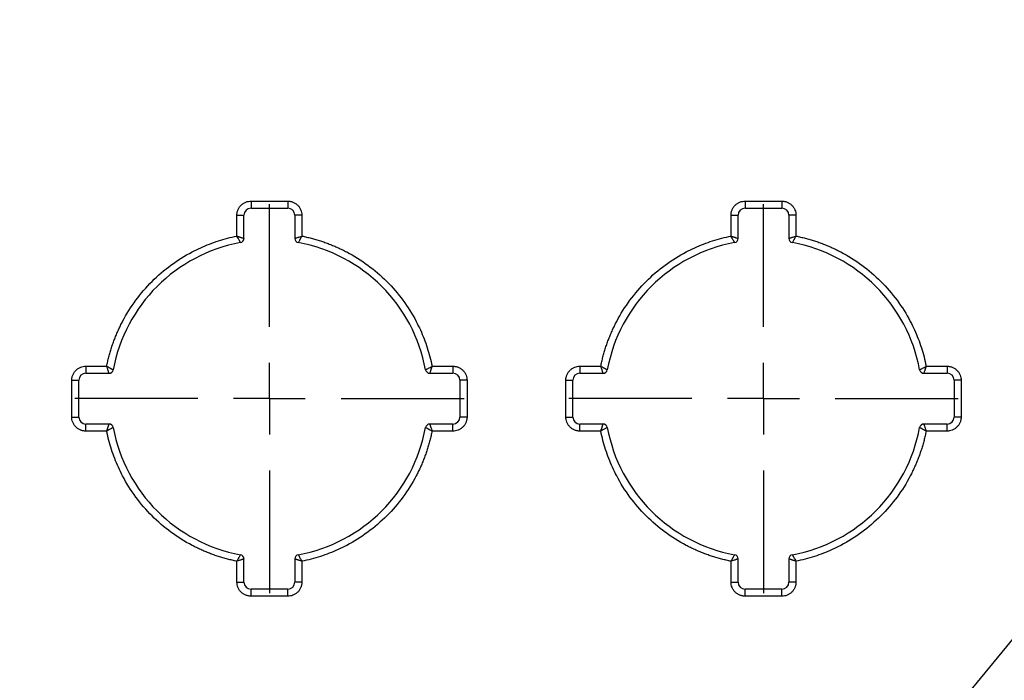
# Model space of a CAD drawing. Header units: millimetres. Extents: x 16 to 683, y 16 to 524.
# Tile 4 of 38: x 123 to 193, y 142 to 188. Entities that reach past the tile are written whole.
import ezdxf

# ---------------------------------------------------------------- set-up
doc = ezdxf.new("R2010")
doc.units = ezdxf.units.MM
doc.header["$LTSCALE"] = 2.5
doc.linetypes.add('CENTERX2', pattern=[20.32, 12.7, -2.54, 2.54, -2.54])
doc.layers.add('CENTER', color=40, linetype='CENTERX2')
doc.layers.add('DIMENSIONS', color=140, linetype='Continuous', lineweight=25)
doc.styles.add('SLDTEXTSTYLE0', font='TXT', dxfattribs={"width": 0.7})
doc.dimstyles.new('SLDDIMSTYLE3', dxfattribs={"dimtxt": 5.39502, "dimasz": 8.255, "dimexe": 0, "dimexo": 0.0625, "dimgap": 1.348755, "dimtad": 0, "dimtih": 1, "dimtoh": 1, "dimrnd": 1e-09, "dimzin": 12, "dimdsep": 46, "dimtxsty": 'SLDTEXTSTYLE0', "dimsah": 1, "dimcen": 0.09, "dimadec": 0, "dimazin": 3, "dimtfac": 1, "dimtofl": 0, "dimtmove": 0, "dimatfit": 3, "dimfxl": 0, "dimfrac": 2, "dimtolj": 1, "dimtzin": 12, "dimarcsym": 0})
doc.dimstyles.new('SLDDIMSTYLE7', dxfattribs={"dimtxt": 0.18, "dimasz": 8.255, "dimexe": 0, "dimexo": 0.0625, "dimgap": 0, "dimtad": 0, "dimtih": 1, "dimtoh": 1, "dimdec": 0, "dimrnd": 1e-09, "dimzin": 0, "dimdsep": 46, "dimtxsty": 'Standard', "dimsah": 1, "dimcen": 0.09, "dimadec": 0, "dimazin": 0, "dimtfac": 8.255, "dimtdec": 0, "dimtofl": 0, "dimtmove": 0, "dimatfit": 3, "dimfxl": 0, "dimfrac": 2, "dimtolj": 1, "dimtzin": 0, "dimarcsym": 0})

# ---------------------------------------------------------------- blocks, each defined once
blk = doc.blocks.new('_D_3')
at = {"layer": 'DIMENSIONS'}
for p, q in [((138.525, 317.464), (45.854, 317.464)), ((53.792, 317.464), (53.792, 231.62)), ((45.776, 221.837), (43.964, 221.837)), ((43.964, 221.837), (43.964, 213.263)), ((61.808, 221.837), (63.619, 221.837)), ((63.619, 221.837), (63.619, 213.263)), ((43.964, 213.263), (45.776, 213.263)), ((63.619, 213.263), (61.808, 213.263)), ((53.792, 85.964), (53.792, 212.055)), ((144.207, 85.964), (45.854, 85.964))]:
    blk.add_line(p, q, dxfattribs=at)
for points in [[(53.792, 317.464), (52.522, 309.209), (55.062, 309.209)], [(53.792, 85.964), (55.062, 94.219), (52.522, 94.219)]]:
    blk.add_solid(points, dxfattribs=at)
at = {"layer": 'DIMENSIONS', "char_height": 5.2917, "attachment_point": 1, "style": 'SLDTEXTSTYLE0'}
for s, insert in [('231.5', (43.532, 229.866)), ('9.11', (45.776, 220.084))]:
    blk.add_mtext(s, dxfattribs=dict(at, insert=insert))
blk = doc.blocks.new('SW_CENTERMARKSYMBOL_0')
at = {"layer": 'CENTER', "color": 0}
for p, q in [((0, 5.08), (0, 13.79)), ((0, 0), (0, 2.54)), ((-5.08, 0), (-13.79, 0)), ((0, 0), (-2.54, 0)), ((0, 0), (0, -2.54)), ((0, 0), (2.54, 0)), ((5.08, 0), (13.79, 0)), ((0, -5.08), (0, -13.79))]:
    blk.add_line(p, q, dxfattribs=at)
blk = doc.blocks.new('SW_CENTERMARKSYMBOL_1')
at = {"layer": 'CENTER', "color": 0}
for p, q in [((0, 5.08), (0, 13.79)), ((0, 0), (0, 2.54)), ((-5.08, 0), (-13.79, 0)), ((0, 0), (-2.54, 0)), ((0, 0), (0, -2.54)), ((0, 0), (2.54, 0)), ((5.08, 0), (13.79, 0)), ((0, -5.08), (0, -13.79))]:
    blk.add_line(p, q, dxfattribs=at)

msp = doc.modelspace()

# ---------------------------------------------------------------- linework, layer by layer
for p, q in [((139.631691, 175.464431), (142.231691, 175.464431)), ((139.631691, 175.464431), (139.631691, 174.964431)), ((142.231691, 175.464431), (142.231691, 174.964431)), ((174.631691, 175.464431), (177.231691, 175.464431)), ((174.631691, 175.464431), (174.631691, 174.964431)), ((177.231691, 175.464431), (177.231691, 174.964431)), ((138.631691, 172.987126), (138.631691, 174.464431)), ((138.631691, 174.464431), (139.131691, 174.464431)), ((139.131691, 172.821917), (139.131691, 174.464431)), ((139.631691, 174.964431), (142.231691, 174.964431)), ((142.731691, 174.464431), (142.731691, 172.821917)), ((143.231691, 174.464431), (142.731691, 174.464431)), ((143.231691, 174.464431), (143.231691, 172.987126)), ((173.631691, 172.987126), (173.631691, 174.464431)), ((173.631691, 174.464431), (174.131691, 174.464431)), ((174.131691, 172.821917), (174.131691, 174.464431)), ((174.631691, 174.964431), (177.231691, 174.964431)), ((177.731691, 174.464431), (177.731691, 172.821917)), ((178.231691, 174.464431), (177.731691, 174.464431)), ((178.231691, 174.464431), (178.231691, 172.987126)), ((127.931691, 163.764431), (129.408996, 163.764431)), ((127.931691, 163.764431), (127.931691, 163.264431)), ((127.931691, 163.264431), (129.574205, 163.264431)), ((152.289178, 163.264431), (153.931691, 163.264431)), ((152.454386, 163.764431), (153.931691, 163.764431)), ((153.931691, 163.764431), (153.931691, 163.264431)), ((162.931691, 163.764431), (164.408996, 163.764431)), ((162.931691, 163.764431), (162.931691, 163.264431)), ((162.931691, 163.264431), (164.574205, 163.264431)), ((187.289178, 163.264431), (188.931691, 163.264431)), ((187.454386, 163.764431), (188.931691, 163.764431)), ((188.931691, 163.764431), (188.931691, 163.264431)), ((126.931691, 160.164431), (126.931691, 162.764431)), ((126.931691, 162.764431), (127.431691, 162.764431)), ((127.431691, 160.164431), (127.431691, 162.764431)), ((154.431691, 162.764431), (154.431691, 160.164431)), ((154.931691, 162.764431), (154.431691, 162.764431)), ((154.931691, 162.764431), (154.931691, 160.164431)), ((161.931691, 160.164431), (161.931691, 162.764431)), ((161.931691, 162.764431), (162.431691, 162.764431)), ((162.431691, 160.164431), (162.431691, 162.764431)), ((189.431691, 162.764431), (189.431691, 160.164431)), ((189.931691, 162.764431), (189.431691, 162.764431)), ((189.931691, 162.764431), (189.931691, 160.164431)), ((126.931691, 160.164431), (127.431691, 160.164431)), ((154.931691, 160.164431), (154.431691, 160.164431)), ((161.931691, 160.164431), (162.431691, 160.164431)), ((189.931691, 160.164431), (189.431691, 160.164431)), ((129.574205, 159.664431), (127.931691, 159.664431)), ((127.931691, 159.164431), (127.931691, 159.664431)), ((129.408996, 159.164431), (127.931691, 159.164431)), ((153.931691, 159.664431), (152.289178, 159.664431)), ((153.931691, 159.164431), (152.454386, 159.164431)), ((153.931691, 159.164431), (153.931691, 159.664431)), ((164.574205, 159.664431), (162.931691, 159.664431)), ((162.931691, 159.164431), (162.931691, 159.664431)), ((164.408996, 159.164431), (162.931691, 159.164431)), ((188.931691, 159.664431), (187.289178, 159.664431)), ((188.931691, 159.164431), (187.454386, 159.164431)), ((188.931691, 159.164431), (188.931691, 159.664431)), ((139.131691, 148.464431), (139.131691, 150.106944)), ((142.731691, 150.106944), (142.731691, 148.464431)), ((174.131691, 148.464431), (174.131691, 150.106944)), ((177.731691, 150.106944), (177.731691, 148.464431)), ((138.631691, 148.464431), (138.631691, 149.941736)), ((143.231691, 149.941736), (143.231691, 148.464431)), ((173.631691, 148.464431), (173.631691, 149.941736)), ((178.231691, 149.941736), (178.231691, 148.464431)), ((138.631691, 148.464431), (139.131691, 148.464431)), ((142.231691, 147.964431), (139.631691, 147.964431)), ((139.631691, 147.464431), (139.631691, 147.964431)), ((142.231691, 147.464431), (142.231691, 147.964431)), ((143.231691, 148.464431), (142.731691, 148.464431)), ((173.631691, 148.464431), (174.131691, 148.464431)), ((174.631691, 147.464431), (174.631691, 147.964431)), ((177.231691, 147.964431), (174.631691, 147.964431)), ((177.231691, 147.464431), (177.231691, 147.964431)), ((178.231691, 148.464431), (177.731691, 148.464431)), ((142.231691, 147.464431), (139.631691, 147.464431)), ((177.231691, 147.464431), (174.631691, 147.464431))]:
    msp.add_line(p, q)
for centre, radius, start, end in [((139.631691, 174.464431), 0.5, 90, 180), ((142.231691, 174.464431), 0.5, 0, 90), ((174.631691, 174.464431), 0.5, 90, 180), ((177.231691, 174.464431), 0.5, 0, 90), ((140.931691, 161.464431), 11.25, 100.4756817, 169.5243183), ((138.831691, 172.821917), 0.3, 280.4756817, 0), ((143.031691, 172.821917), 0.3, 180, 259.5243183), ((140.931691, 161.464431), 11.25, 10.4756817, 79.5243183), ((175.931691, 161.464431), 11.25, 100.4756817, 169.5243183), ((173.831691, 172.821917), 0.3, 280.4756817, 0), ((178.031691, 172.821917), 0.3, 180, 259.5243183), ((175.931691, 161.464431), 11.25, 10.4756817, 79.5243183), ((127.931691, 162.764431), 0.5, 90, 180), ((129.574205, 163.564431), 0.3, 270, 349.5243183), ((152.289178, 163.564431), 0.3, 190.4756817, 270), ((153.931691, 162.764431), 0.5, 0, 90), ((162.931691, 162.764431), 0.5, 90, 180), ((164.574205, 163.564431), 0.3, 270, 349.5243183), ((187.289178, 163.564431), 0.3, 190.4756817, 270), ((188.931691, 162.764431), 0.5, 0, 90), ((127.931691, 160.164431), 0.5, 180, 270), ((153.931691, 160.164431), 0.5, 270, 0), ((162.931691, 160.164431), 0.5, 180, 270), ((188.931691, 160.164431), 0.5, 270, 0), ((129.574205, 159.364431), 0.3, 10.4756817, 90), ((140.931691, 161.464431), 11.25, 190.4756817, 259.5243183), ((140.931691, 161.464431), 11.25, 280.4756817, 349.5243183), ((152.289178, 159.364431), 0.3, 90, 169.5243183), ((164.574205, 159.364431), 0.3, 10.4756817, 90), ((175.931691, 161.464431), 11.25, 190.4756817, 259.5243183), ((175.931691, 161.464431), 11.25, 280.4756817, 349.5243183), ((187.289178, 159.364431), 0.3, 90, 169.5243183), ((138.831691, 150.106944), 0.3, 0, 79.5243183), ((143.031691, 150.106944), 0.3, 100.4756817, 180), ((173.831691, 150.106944), 0.3, 0, 79.5243183), ((178.031691, 150.106944), 0.3, 100.4756817, 180), ((139.631691, 148.464431), 0.5, 180, 270), ((142.231691, 148.464431), 0.5, 270, 0), ((174.631691, 148.464431), 0.5, 180, 270), ((177.231691, 148.464431), 0.5, 270, 0)]:
    msp.add_arc(centre, radius, start, end)
for points, knots in [([(138.631691, 174.464431), (138.632526, 174.495955), (138.634189, 174.558744), (138.647879, 174.651993), (138.669824, 174.743626), (138.712343, 174.867403), (138.789643, 175.017471), (138.919676, 175.176151), (139.078531, 175.306516), (139.256325, 175.397604), (139.443097, 175.454441), (139.568798, 175.461099), (139.631691, 175.464431)], [0, 0, 0, 0, 0.060258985, 0.120020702, 0.179824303, 0.240207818, 0.369998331, 0.500130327, 0.629920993, 0.760053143, 0.879943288, 1, 1, 1, 1]), ([(142.231691, 175.464431), (142.263216, 175.463596), (142.326005, 175.461934), (142.419254, 175.448243), (142.510887, 175.426298), (142.634664, 175.383779), (142.784732, 175.30648), (142.943412, 175.176447), (143.073777, 175.017591), (143.164865, 174.839797), (143.221702, 174.653025), (143.22836, 174.527325), (143.231691, 174.464431)], [0, 0, 0, 0, 0.060258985, 0.120020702, 0.179824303, 0.240207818, 0.369998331, 0.500130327, 0.629920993, 0.760053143, 0.879943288, 1, 1, 1, 1]), ([(173.631691, 174.464431), (173.632526, 174.495955), (173.634189, 174.558744), (173.647879, 174.651993), (173.669824, 174.743626), (173.712343, 174.867403), (173.789643, 175.017471), (173.919676, 175.176151), (174.078531, 175.306516), (174.256325, 175.397604), (174.443097, 175.454441), (174.568798, 175.461099), (174.631691, 175.464431)], [0, 0, 0, 0, 0.060258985, 0.120020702, 0.179824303, 0.240207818, 0.369998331, 0.500130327, 0.629920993, 0.760053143, 0.879943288, 1, 1, 1, 1]), ([(177.231691, 175.464431), (177.263216, 175.463596), (177.326005, 175.461934), (177.419254, 175.448243), (177.510887, 175.426298), (177.634664, 175.383779), (177.784732, 175.30648), (177.943412, 175.176447), (178.073777, 175.017591), (178.164865, 174.839797), (178.221702, 174.653025), (178.22836, 174.527325), (178.231691, 174.464431)], [0, 0, 0, 0, 0.060258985, 0.120020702, 0.179824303, 0.240207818, 0.369998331, 0.500130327, 0.629920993, 0.760053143, 0.879943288, 1, 1, 1, 1]), ([(129.408996, 163.764431), (129.432068, 163.875285), (129.478135, 164.096632), (129.559102, 164.42553), (129.648603, 164.75131), (129.747491, 165.073802), (129.855538, 165.393049), (129.972805, 165.709039), (130.099276, 166.021776), (130.234951, 166.331255), (130.379842, 166.637486), (130.748995, 167.363396), (131.435572, 168.462066), (132.59224, 169.803606), (133.933947, 170.96048), (135.128533, 171.706986), (136.061904, 172.165181), (136.684793, 172.427856), (137.320936, 172.652889), (137.969678, 172.843706), (138.410649, 172.939238), (138.631691, 172.987126)], [0, 0, 0, 0, 0.024577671, 0.049074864, 0.073511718, 0.097908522, 0.122285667, 0.146663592, 0.171062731, 0.19550347, 0.220006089, 0.244590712, 0.37228189, 0.500012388, 0.627703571, 0.755434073, 0.804504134, 0.853332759, 0.902082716, 0.950917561, 1, 1, 1, 1]), ([(138.631691, 172.987126), (138.655321, 172.979416), (138.700779, 172.964583), (138.765165, 172.943756), (138.822324, 172.925103), (138.872053, 172.908652), (138.914503, 172.894401), (138.950069, 172.882325), (139.004856, 172.863928), (139.068704, 172.843143), (139.121951, 172.825346), (139.128496, 172.823042), (139.131691, 172.821917)], [0, 0, 0, 0, 0.092574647, 0.178097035, 0.25656972, 0.327996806, 0.392384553, 0.44974235, 0.500084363, 0.675014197, 0.841317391, 1, 1, 1, 1]), ([(138.886237, 172.526918), (138.885834, 172.527627), (138.885019, 172.529062), (138.878503, 172.540823), (138.868044, 172.559988), (138.853194, 172.587404), (138.833993, 172.622811), (138.807527, 172.671615), (138.76725, 172.743126), (138.707675, 172.850755), (138.658789, 172.938493), (138.631691, 172.987126)], [0, 0, 0, 0, 0.0784644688, 0.1587783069, 0.2410749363, 0.3254808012, 0.4121167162, 0.5010990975, 0.6269699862, 0.79323357, 1, 1, 1, 1]), ([(142.731691, 172.821917), (142.732466, 172.822192), (142.734033, 172.822748), (142.746832, 172.827138), (142.767632, 172.83411), (142.797331, 172.843928), (142.835649, 172.85655), (142.888867, 172.873984), (142.967202, 172.900729), (143.084308, 172.939333), (143.179308, 172.970139), (143.231691, 172.987126)], [0, 0, 0, 0, 0.078618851, 0.159018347, 0.24133845, 0.325709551, 0.412252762, 0.5010803, 0.629254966, 0.795566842, 1, 1, 1, 1]), ([(143.231691, 172.987126), (143.219362, 172.965154), (143.19569, 172.922969), (143.162662, 172.86321), (143.13346, 172.810413), (143.108092, 172.764753), (143.086458, 172.726052), (143.068395, 172.693886), (143.040603, 172.6438), (143.008933, 172.584955), (142.982187, 172.535855), (142.978799, 172.529848), (142.977146, 172.526918)], [0, 0, 0, 0, 0.09388893, 0.18026489, 0.259145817, 0.330549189, 0.394492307, 0.450993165, 0.500072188, 0.675244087, 0.841556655, 1, 1, 1, 1]), ([(143.231691, 172.987126), (143.342546, 172.964054), (143.563892, 172.917987), (143.892791, 172.83702), (144.218571, 172.747519), (144.541062, 172.648631), (144.86031, 172.540584), (145.1763, 172.423317), (145.489037, 172.296847), (145.798515, 172.161171), (146.104747, 172.01628), (146.830657, 171.647127), (147.929327, 170.96055), (149.270867, 169.803882), (150.427741, 168.462175), (151.174247, 167.267589), (151.632441, 166.334218), (151.895117, 165.71133), (152.12015, 165.075186), (152.310966, 164.426444), (152.406499, 163.985474), (152.454386, 163.764431)], [0, 0, 0, 0, 0.0245776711, 0.0490748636, 0.0735117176, 0.0979085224, 0.1222856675, 0.1466635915, 0.1710627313, 0.1955034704, 0.2200060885, 0.2445907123, 0.3722818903, 0.5000123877, 0.6277035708, 0.7554340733, 0.804504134, 0.8533327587, 0.902082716, 0.9509175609, 1, 1, 1, 1]), ([(164.408996, 163.764431), (164.432068, 163.875285), (164.478135, 164.096632), (164.559102, 164.42553), (164.648603, 164.75131), (164.747491, 165.073802), (164.855538, 165.393049), (164.972805, 165.709039), (165.099276, 166.021776), (165.234951, 166.331255), (165.379842, 166.637486), (165.748995, 167.363396), (166.435572, 168.462066), (167.59224, 169.803606), (168.933947, 170.96048), (170.128533, 171.706986), (171.061904, 172.165181), (171.684793, 172.427856), (172.320936, 172.652889), (172.969678, 172.843706), (173.410649, 172.939238), (173.631691, 172.987126)], [0, 0, 0, 0, 0.024577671, 0.049074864, 0.073511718, 0.097908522, 0.122285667, 0.146663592, 0.171062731, 0.19550347, 0.220006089, 0.244590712, 0.37228189, 0.500012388, 0.627703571, 0.755434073, 0.804504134, 0.853332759, 0.902082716, 0.950917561, 1, 1, 1, 1]), ([(173.631691, 172.987126), (173.655321, 172.979416), (173.700779, 172.964583), (173.765164, 172.943756), (173.822323, 172.925104), (173.872052, 172.908653), (173.914502, 172.894401), (173.950068, 172.882325), (174.004855, 172.863928), (174.068703, 172.843144), (174.121951, 172.825346), (174.128496, 172.823042), (174.131691, 172.821917)], [0, 0, 0, 0, 0.092574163, 0.178096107, 0.256568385, 0.327995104, 0.392382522, 0.449740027, 0.500081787, 0.675012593, 0.841316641, 1, 1, 1, 1]), ([(173.886237, 172.526918), (173.885834, 172.527627), (173.885019, 172.529062), (173.878503, 172.540823), (173.868044, 172.559988), (173.853194, 172.587404), (173.833993, 172.622812), (173.807526, 172.671616), (173.767249, 172.743127), (173.707675, 172.850756), (173.658788, 172.938494), (173.631691, 172.987126)], [0, 0, 0, 0, 0.0784648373, 0.1587790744, 0.2410761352, 0.3254824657, 0.4121188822, 0.5011018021, 0.6269719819, 0.793234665, 1, 1, 1, 1]), ([(177.731691, 172.821917), (177.732466, 172.822192), (177.734033, 172.822748), (177.746832, 172.827138), (177.767632, 172.83411), (177.797331, 172.843928), (177.835649, 172.85655), (177.888867, 172.873984), (177.967202, 172.900729), (178.084308, 172.939333), (178.179308, 172.970139), (178.231691, 172.987126)], [0, 0, 0, 0, 0.0786188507, 0.1590183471, 0.2413384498, 0.3257095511, 0.4122527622, 0.5010802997, 0.6292549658, 0.7955668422, 1, 1, 1, 1]), ([(178.231691, 172.987126), (178.219362, 172.965154), (178.19569, 172.922969), (178.162662, 172.86321), (178.13346, 172.810413), (178.108092, 172.764753), (178.086458, 172.726052), (178.068395, 172.693886), (178.040603, 172.6438), (178.008933, 172.584955), (177.982187, 172.535855), (177.978799, 172.529848), (177.977146, 172.526918)], [0, 0, 0, 0, 0.093888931, 0.18026489, 0.259145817, 0.330549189, 0.394492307, 0.450993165, 0.500072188, 0.675244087, 0.841556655, 1, 1, 1, 1]), ([(178.231691, 172.987126), (178.342546, 172.964054), (178.563892, 172.917987), (178.892791, 172.83702), (179.218571, 172.747519), (179.541062, 172.648631), (179.86031, 172.540584), (180.1763, 172.423317), (180.489037, 172.296847), (180.798515, 172.161171), (181.104747, 172.01628), (181.830657, 171.647127), (182.929327, 170.96055), (184.270867, 169.803882), (185.427741, 168.462175), (186.174247, 167.267589), (186.632441, 166.334218), (186.895117, 165.71133), (187.12015, 165.075186), (187.310966, 164.426444), (187.406499, 163.985474), (187.454386, 163.764431)], [0, 0, 0, 0, 0.024577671, 0.049074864, 0.073511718, 0.097908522, 0.122285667, 0.146663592, 0.171062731, 0.19550347, 0.220006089, 0.244590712, 0.37228189, 0.500012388, 0.627703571, 0.755434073, 0.804504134, 0.853332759, 0.902082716, 0.950917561, 1, 1, 1, 1]), ([(126.931691, 162.764431), (126.932526, 162.795955), (126.934189, 162.858744), (126.947879, 162.951993), (126.969824, 163.043626), (127.012343, 163.167403), (127.089643, 163.317471), (127.219676, 163.476151), (127.378531, 163.606516), (127.556325, 163.697604), (127.743097, 163.754441), (127.868798, 163.761099), (127.931691, 163.764431)], [0, 0, 0, 0, 0.0602589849, 0.1200207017, 0.1798243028, 0.2402078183, 0.3699983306, 0.5001303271, 0.629920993, 0.7600531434, 0.879943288, 1, 1, 1, 1]), ([(129.574205, 163.264431), (129.57393, 163.265205), (129.573374, 163.266772), (129.568985, 163.279571), (129.562012, 163.300372), (129.552194, 163.33007), (129.539572, 163.368388), (129.522139, 163.421606), (129.495393, 163.499941), (129.456789, 163.617048), (129.425983, 163.712047), (129.408996, 163.764431)], [0, 0, 0, 0, 0.078618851, 0.159018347, 0.24133845, 0.325709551, 0.412252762, 0.5010803, 0.629254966, 0.795566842, 1, 1, 1, 1]), ([(129.408996, 163.764431), (129.430968, 163.752101), (129.473153, 163.72843), (129.532912, 163.695401), (129.585709, 163.666199), (129.631369, 163.640831), (129.67007, 163.619197), (129.702236, 163.601135), (129.752323, 163.573342), (129.811167, 163.541672), (129.860267, 163.514927), (129.866274, 163.511538), (129.869205, 163.509885)], [0, 0, 0, 0, 0.09388893, 0.18026489, 0.259145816, 0.330549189, 0.394492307, 0.450993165, 0.500072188, 0.675244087, 0.841556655, 1, 1, 1, 1]), ([(151.994178, 163.509885), (151.994888, 163.510288), (151.996323, 163.511104), (152.008083, 163.517619), (152.027249, 163.528078), (152.054664, 163.542928), (152.090071, 163.562129), (152.138876, 163.588595), (152.210387, 163.628872), (152.318016, 163.688447), (152.405754, 163.737334), (152.454386, 163.764431)], [0, 0, 0, 0, 0.078464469, 0.158778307, 0.241074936, 0.325480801, 0.412116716, 0.501099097, 0.626969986, 0.79323357, 1, 1, 1, 1]), ([(152.454386, 163.764431), (152.446676, 163.740801), (152.431843, 163.695343), (152.411017, 163.630957), (152.392364, 163.573799), (152.375913, 163.524069), (152.361662, 163.481619), (152.349585, 163.446053), (152.331189, 163.391266), (152.310404, 163.327418), (152.292607, 163.274171), (152.290303, 163.267626), (152.289178, 163.264431)], [0, 0, 0, 0, 0.0925746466, 0.1780970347, 0.2565697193, 0.3279968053, 0.3923845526, 0.4497423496, 0.5000843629, 0.6750141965, 0.8413173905, 1, 1, 1, 1]), ([(153.931691, 163.764431), (153.963216, 163.763596), (154.026005, 163.761934), (154.119254, 163.748243), (154.210887, 163.726298), (154.334664, 163.683779), (154.484732, 163.60648), (154.643412, 163.476447), (154.773777, 163.317591), (154.864865, 163.139797), (154.921702, 162.953025), (154.92836, 162.827325), (154.931691, 162.764431)], [0, 0, 0, 0, 0.060258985, 0.120020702, 0.179824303, 0.240207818, 0.369998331, 0.500130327, 0.629920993, 0.760053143, 0.879943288, 1, 1, 1, 1]), ([(161.931691, 162.764431), (161.932526, 162.795955), (161.934189, 162.858744), (161.947879, 162.951993), (161.969824, 163.043626), (162.012343, 163.167403), (162.089643, 163.317471), (162.219676, 163.476151), (162.378531, 163.606516), (162.556325, 163.697604), (162.743097, 163.754441), (162.868798, 163.761099), (162.931691, 163.764431)], [0, 0, 0, 0, 0.060258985, 0.120020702, 0.179824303, 0.240207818, 0.369998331, 0.500130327, 0.629920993, 0.760053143, 0.879943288, 1, 1, 1, 1]), ([(164.574205, 163.264431), (164.57393, 163.265205), (164.573374, 163.266772), (164.568985, 163.279571), (164.562012, 163.300372), (164.552194, 163.33007), (164.539571, 163.368389), (164.522138, 163.421607), (164.495393, 163.499942), (164.456789, 163.617048), (164.425983, 163.712047), (164.408996, 163.764431)], [0, 0, 0, 0, 0.0786192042, 0.1590190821, 0.2413395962, 0.3257111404, 0.4122548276, 0.5010828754, 0.6292568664, 0.7955678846, 1, 1, 1, 1]), ([(164.408996, 163.764431), (164.430968, 163.752102), (164.473153, 163.72843), (164.532912, 163.695402), (164.585708, 163.666199), (164.631368, 163.640832), (164.670068, 163.619197), (164.702235, 163.601135), (164.752321, 163.573342), (164.811166, 163.541673), (164.860267, 163.514927), (164.866274, 163.511538), (164.869205, 163.509885)], [0, 0, 0, 0, 0.093888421, 0.180263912, 0.259144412, 0.330547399, 0.394490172, 0.450990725, 0.500069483, 0.675242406, 0.841555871, 1, 1, 1, 1]), ([(186.994178, 163.509885), (186.994888, 163.510288), (186.996323, 163.511104), (187.008083, 163.517619), (187.027249, 163.528078), (187.054664, 163.542928), (187.090071, 163.562129), (187.138876, 163.588595), (187.210387, 163.628872), (187.318016, 163.688447), (187.405754, 163.737334), (187.454386, 163.764431)], [0, 0, 0, 0, 0.078464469, 0.158778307, 0.241074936, 0.325480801, 0.412116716, 0.501099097, 0.626969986, 0.79323357, 1, 1, 1, 1]), ([(187.454386, 163.764431), (187.446676, 163.740801), (187.431843, 163.695343), (187.411017, 163.630957), (187.392364, 163.573799), (187.375913, 163.524069), (187.361662, 163.481619), (187.349585, 163.446053), (187.331189, 163.391266), (187.310404, 163.327418), (187.292607, 163.274171), (187.290303, 163.267626), (187.289178, 163.264431)], [0, 0, 0, 0, 0.092574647, 0.178097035, 0.256569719, 0.327996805, 0.392384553, 0.44974235, 0.500084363, 0.675014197, 0.841317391, 1, 1, 1, 1]), ([(188.931691, 163.764431), (188.963216, 163.763596), (189.026005, 163.761934), (189.119254, 163.748243), (189.210887, 163.726298), (189.334664, 163.683779), (189.484732, 163.60648), (189.643412, 163.476447), (189.773777, 163.317591), (189.864865, 163.139797), (189.921702, 162.953025), (189.92836, 162.827325), (189.931691, 162.764431)], [0, 0, 0, 0, 0.060258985, 0.120020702, 0.179824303, 0.240207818, 0.369998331, 0.500130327, 0.629920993, 0.760053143, 0.879943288, 1, 1, 1, 1]), ([(127.931691, 159.164431), (127.900167, 159.165265), (127.837378, 159.166928), (127.744129, 159.180618), (127.652496, 159.202563), (127.528719, 159.245082), (127.378651, 159.322382), (127.219971, 159.452415), (127.089606, 159.61127), (126.998518, 159.789065), (126.941681, 159.975836), (126.935023, 160.101537), (126.931691, 160.164431)], [0, 0, 0, 0, 0.060258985, 0.120020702, 0.179824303, 0.240207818, 0.369998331, 0.500130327, 0.629920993, 0.760053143, 0.879943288, 1, 1, 1, 1]), ([(154.931691, 160.164431), (154.930857, 160.132906), (154.929194, 160.070118), (154.915504, 159.976869), (154.893559, 159.885235), (154.85104, 159.761458), (154.77374, 159.61139), (154.643707, 159.45271), (154.484852, 159.322345), (154.307058, 159.231257), (154.120286, 159.17442), (153.994585, 159.167762), (153.931691, 159.164431)], [0, 0, 0, 0, 0.060258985, 0.120020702, 0.179824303, 0.240207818, 0.369998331, 0.500130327, 0.629920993, 0.760053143, 0.879943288, 1, 1, 1, 1]), ([(162.931691, 159.164431), (162.900167, 159.165265), (162.837378, 159.166928), (162.744129, 159.180618), (162.652496, 159.202563), (162.528719, 159.245082), (162.378651, 159.322382), (162.219971, 159.452415), (162.089606, 159.61127), (161.998518, 159.789065), (161.941681, 159.975836), (161.935023, 160.101537), (161.931691, 160.164431)], [0, 0, 0, 0, 0.060258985, 0.120020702, 0.179824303, 0.240207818, 0.369998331, 0.500130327, 0.629920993, 0.760053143, 0.879943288, 1, 1, 1, 1]), ([(189.931691, 160.164431), (189.930857, 160.132906), (189.929194, 160.070118), (189.915504, 159.976869), (189.893559, 159.885235), (189.85104, 159.761458), (189.77374, 159.61139), (189.643707, 159.45271), (189.484852, 159.322345), (189.307058, 159.231257), (189.120286, 159.17442), (188.994585, 159.167762), (188.931691, 159.164431)], [0, 0, 0, 0, 0.060258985, 0.120020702, 0.179824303, 0.240207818, 0.369998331, 0.500130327, 0.629920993, 0.760053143, 0.879943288, 1, 1, 1, 1]), ([(129.408996, 159.164431), (129.416707, 159.18806), (129.431539, 159.233518), (129.452366, 159.297903), (129.471018, 159.355062), (129.48747, 159.404791), (129.501721, 159.447241), (129.513797, 159.482807), (129.532194, 159.537594), (129.552979, 159.601442), (129.570776, 159.65469), (129.57308, 159.661235), (129.574205, 159.664431)], [0, 0, 0, 0, 0.092574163, 0.178096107, 0.256568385, 0.327995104, 0.392382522, 0.449740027, 0.500081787, 0.675012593, 0.841316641, 1, 1, 1, 1]), ([(129.869205, 159.418976), (129.868495, 159.418573), (129.86706, 159.417758), (129.855299, 159.411242), (129.836134, 159.400783), (129.808718, 159.385933), (129.773311, 159.366732), (129.724506, 159.340265), (129.652995, 159.299989), (129.545366, 159.240414), (129.457629, 159.191528), (129.408996, 159.164431)], [0, 0, 0, 0, 0.0784648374, 0.1587790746, 0.2410761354, 0.3254824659, 0.4121188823, 0.5011018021, 0.6269719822, 0.7932346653, 1, 1, 1, 1]), ([(138.631691, 149.941736), (138.520837, 149.964807), (138.299491, 150.010874), (137.970592, 150.091842), (137.644812, 150.181342), (137.322321, 150.28023), (137.003073, 150.388277), (136.687083, 150.505544), (136.374346, 150.632015), (136.064868, 150.76769), (135.758636, 150.912581), (135.032726, 151.281735), (133.934056, 151.968311), (132.592516, 153.124979), (131.435642, 154.466686), (130.689136, 155.661272), (130.230942, 156.594644), (129.968266, 157.217532), (129.743233, 157.853675), (129.552417, 158.502417), (129.456884, 158.943388), (129.408996, 159.164431)], [0, 0, 0, 0, 0.024577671, 0.049074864, 0.073511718, 0.097908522, 0.122285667, 0.146663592, 0.171062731, 0.19550347, 0.220006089, 0.244590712, 0.37228189, 0.500012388, 0.627703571, 0.755434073, 0.804504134, 0.853332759, 0.902082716, 0.950917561, 1, 1, 1, 1]), ([(152.454386, 159.164431), (152.431315, 159.053576), (152.385248, 158.83223), (152.304281, 158.503332), (152.21478, 158.177551), (152.115892, 157.85506), (152.007845, 157.535812), (151.890578, 157.219822), (151.764107, 156.907085), (151.628432, 156.597607), (151.483541, 156.291375), (151.114388, 155.565465), (150.427811, 154.466796), (149.271143, 153.125255), (147.929436, 151.968381), (146.73485, 151.221876), (145.801479, 150.763681), (145.17859, 150.501005), (144.542447, 150.275973), (143.893705, 150.085156), (143.452734, 149.989623), (143.231691, 149.941736)], [0, 0, 0, 0, 0.024577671, 0.049074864, 0.073511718, 0.097908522, 0.122285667, 0.146663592, 0.171062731, 0.19550347, 0.220006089, 0.244590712, 0.37228189, 0.500012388, 0.627703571, 0.755434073, 0.804504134, 0.853332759, 0.902082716, 0.950917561, 1, 1, 1, 1]), ([(152.454386, 159.164431), (152.432415, 159.17676), (152.39023, 159.200431), (152.330471, 159.23346), (152.277675, 159.262662), (152.232015, 159.288029), (152.193315, 159.309664), (152.161148, 159.327726), (152.111062, 159.355519), (152.052217, 159.387189), (152.003116, 159.413935), (151.997109, 159.417323), (151.994178, 159.418976)], [0, 0, 0, 0, 0.093888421, 0.180263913, 0.259144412, 0.330547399, 0.394490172, 0.450990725, 0.500069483, 0.675242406, 0.841555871, 1, 1, 1, 1]), ([(152.289178, 159.664431), (152.289453, 159.663656), (152.290009, 159.662089), (152.294398, 159.64929), (152.301371, 159.628489), (152.311189, 159.598791), (152.323812, 159.560472), (152.341245, 159.507254), (152.36799, 159.428919), (152.406594, 159.311813), (152.4374, 159.216814), (152.454386, 159.164431)], [0, 0, 0, 0, 0.078619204, 0.159019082, 0.241339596, 0.32571114, 0.412254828, 0.501082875, 0.629256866, 0.795567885, 1, 1, 1, 1]), ([(164.408996, 159.164431), (164.416707, 159.18806), (164.431539, 159.233518), (164.452366, 159.297903), (164.471018, 159.355062), (164.48747, 159.404791), (164.501721, 159.447241), (164.513797, 159.482807), (164.532194, 159.537594), (164.552979, 159.601442), (164.570776, 159.65469), (164.57308, 159.661235), (164.574205, 159.664431)], [0, 0, 0, 0, 0.092574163, 0.178096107, 0.256568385, 0.327995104, 0.392382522, 0.449740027, 0.500081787, 0.675012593, 0.841316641, 1, 1, 1, 1]), ([(164.869205, 159.418976), (164.868495, 159.418573), (164.86706, 159.417758), (164.855299, 159.411242), (164.836134, 159.400783), (164.808718, 159.385933), (164.773311, 159.366732), (164.724506, 159.340265), (164.652995, 159.299989), (164.545366, 159.240414), (164.457629, 159.191528), (164.408996, 159.164431)], [0, 0, 0, 0, 0.078464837, 0.158779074, 0.241076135, 0.325482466, 0.412118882, 0.501101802, 0.626971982, 0.793234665, 1, 1, 1, 1]), ([(173.631691, 149.941736), (173.520837, 149.964807), (173.299491, 150.010874), (172.970592, 150.091842), (172.644812, 150.181342), (172.322321, 150.28023), (172.003073, 150.388277), (171.687083, 150.505544), (171.374346, 150.632015), (171.064868, 150.76769), (170.758636, 150.912581), (170.032726, 151.281735), (168.934056, 151.968311), (167.592516, 153.124979), (166.435642, 154.466686), (165.689136, 155.661272), (165.230942, 156.594644), (164.968266, 157.217532), (164.743233, 157.853675), (164.552417, 158.502417), (164.456884, 158.943388), (164.408996, 159.164431)], [0, 0, 0, 0, 0.024577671, 0.049074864, 0.073511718, 0.097908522, 0.122285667, 0.146663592, 0.171062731, 0.19550347, 0.220006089, 0.244590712, 0.37228189, 0.500012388, 0.627703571, 0.755434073, 0.804504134, 0.853332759, 0.902082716, 0.950917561, 1, 1, 1, 1]), ([(187.454386, 159.164431), (187.431315, 159.053576), (187.385248, 158.83223), (187.304281, 158.503332), (187.21478, 158.177551), (187.115892, 157.85506), (187.007845, 157.535812), (186.890578, 157.219822), (186.764107, 156.907085), (186.628432, 156.597607), (186.483541, 156.291375), (186.114388, 155.565465), (185.427811, 154.466796), (184.271143, 153.125255), (182.929436, 151.968381), (181.73485, 151.221876), (180.801479, 150.763681), (180.17859, 150.501005), (179.542447, 150.275973), (178.893705, 150.085156), (178.452734, 149.989623), (178.231691, 149.941736)], [0, 0, 0, 0, 0.0245776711, 0.0490748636, 0.0735117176, 0.0979085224, 0.1222856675, 0.1466635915, 0.1710627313, 0.1955034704, 0.2200060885, 0.2445907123, 0.3722818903, 0.5000123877, 0.6277035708, 0.7554340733, 0.804504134, 0.8533327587, 0.902082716, 0.9509175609, 1, 1, 1, 1]), ([(187.454386, 159.164431), (187.432415, 159.17676), (187.39023, 159.200432), (187.33047, 159.23346), (187.277674, 159.262662), (187.232014, 159.28803), (187.193313, 159.309665), (187.161147, 159.327727), (187.11106, 159.35552), (187.052216, 159.387189), (187.003116, 159.413935), (186.997109, 159.417323), (186.994178, 159.418976)], [0, 0, 0, 0, 0.09388893, 0.18026489, 0.259145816, 0.330549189, 0.394492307, 0.450993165, 0.500072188, 0.675244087, 0.841556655, 1, 1, 1, 1]), ([(187.289178, 159.664431), (187.289453, 159.663656), (187.290009, 159.662089), (187.294398, 159.649291), (187.301371, 159.62849), (187.311189, 159.598792), (187.323811, 159.560473), (187.341244, 159.507255), (187.36799, 159.42892), (187.406594, 159.311814), (187.4374, 159.216814), (187.454386, 159.164431)], [0, 0, 0, 0, 0.078618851, 0.159018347, 0.24133845, 0.325709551, 0.412252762, 0.5010803, 0.629254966, 0.795566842, 1, 1, 1, 1]), ([(138.631691, 149.941736), (138.644021, 149.963707), (138.667692, 150.005892), (138.700721, 150.065651), (138.729923, 150.118447), (138.75529, 150.164107), (138.776925, 150.202808), (138.794987, 150.234974), (138.82278, 150.285061), (138.85445, 150.343905), (138.881195, 150.393006), (138.884584, 150.399013), (138.886237, 150.401944)], [0, 0, 0, 0, 0.093888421, 0.180263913, 0.259144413, 0.3305474, 0.394490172, 0.450990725, 0.500069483, 0.675242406, 0.841555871, 1, 1, 1, 1]), ([(139.131691, 150.106944), (139.130917, 150.106669), (139.12935, 150.106113), (139.116551, 150.101724), (139.09575, 150.094751), (139.066052, 150.084933), (139.027733, 150.072311), (138.974515, 150.054877), (138.89618, 150.028132), (138.779074, 149.989528), (138.684075, 149.958722), (138.631691, 149.941736)], [0, 0, 0, 0, 0.0786192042, 0.1590190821, 0.2413395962, 0.3257111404, 0.4122548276, 0.5010828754, 0.6292568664, 0.7955678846, 1, 1, 1, 1]), ([(143.231691, 149.941736), (143.208062, 149.949446), (143.162604, 149.964279), (143.098219, 149.985105), (143.04106, 150.003758), (142.991331, 150.020209), (142.948881, 150.03446), (142.913315, 150.046536), (142.858528, 150.064933), (142.79468, 150.085718), (142.741432, 150.103515), (142.734887, 150.105819), (142.731691, 150.106944)], [0, 0, 0, 0, 0.0925741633, 0.1780961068, 0.2565683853, 0.3279951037, 0.3923825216, 0.4497400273, 0.5000817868, 0.675012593, 0.8413166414, 1, 1, 1, 1]), ([(142.977146, 150.401944), (142.977549, 150.401235), (142.978364, 150.399799), (142.98488, 150.388039), (142.995339, 150.368873), (143.010189, 150.341457), (143.02939, 150.30605), (143.055857, 150.257245), (143.096134, 150.185734), (143.155708, 150.078106), (143.204594, 149.990368), (143.231691, 149.941736)], [0, 0, 0, 0, 0.078464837, 0.158779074, 0.241076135, 0.325482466, 0.412118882, 0.501101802, 0.626971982, 0.793234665, 1, 1, 1, 1]), ([(173.631691, 149.941736), (173.644021, 149.963707), (173.667692, 150.005892), (173.700721, 150.065651), (173.729923, 150.118447), (173.75529, 150.164107), (173.776925, 150.202808), (173.794987, 150.234974), (173.82278, 150.285061), (173.85445, 150.343905), (173.881195, 150.393006), (173.884584, 150.399013), (173.886237, 150.401944)], [0, 0, 0, 0, 0.093888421, 0.180263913, 0.259144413, 0.3305474, 0.394490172, 0.450990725, 0.500069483, 0.675242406, 0.841555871, 1, 1, 1, 1]), ([(174.131691, 150.106944), (174.130917, 150.106669), (174.12935, 150.106113), (174.116551, 150.101724), (174.09575, 150.094751), (174.066052, 150.084933), (174.027733, 150.072311), (173.974515, 150.054877), (173.89618, 150.028132), (173.779074, 149.989528), (173.684075, 149.958722), (173.631691, 149.941736)], [0, 0, 0, 0, 0.078619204, 0.159019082, 0.241339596, 0.32571114, 0.412254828, 0.501082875, 0.629256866, 0.795567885, 1, 1, 1, 1]), ([(178.231691, 149.941736), (178.208062, 149.949446), (178.162604, 149.964279), (178.098218, 149.985105), (178.041059, 150.003758), (177.99133, 150.020209), (177.94888, 150.034461), (177.913314, 150.046537), (177.858527, 150.064933), (177.794679, 150.085718), (177.741432, 150.103515), (177.734887, 150.105819), (177.731691, 150.106944)], [0, 0, 0, 0, 0.092574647, 0.178097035, 0.25656972, 0.327996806, 0.392384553, 0.44974235, 0.500084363, 0.675014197, 0.841317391, 1, 1, 1, 1]), ([(177.977146, 150.401944), (177.977549, 150.401235), (177.978364, 150.399799), (177.98488, 150.388039), (177.995339, 150.368873), (178.010189, 150.341458), (178.02939, 150.306051), (178.055856, 150.257247), (178.096133, 150.185735), (178.155708, 150.078106), (178.204594, 149.990368), (178.231691, 149.941736)], [0, 0, 0, 0, 0.078464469, 0.158778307, 0.241074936, 0.325480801, 0.412116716, 0.501099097, 0.626969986, 0.79323357, 1, 1, 1, 1]), ([(139.631691, 147.464431), (139.600167, 147.465265), (139.537378, 147.466928), (139.444129, 147.480618), (139.352496, 147.502563), (139.228719, 147.545082), (139.078651, 147.622382), (138.919971, 147.752415), (138.789606, 147.91127), (138.698518, 148.089065), (138.641681, 148.275836), (138.635023, 148.401537), (138.631691, 148.464431)], [0, 0, 0, 0, 0.060258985, 0.120020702, 0.179824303, 0.240207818, 0.369998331, 0.500130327, 0.629920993, 0.760053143, 0.879943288, 1, 1, 1, 1]), ([(143.231691, 148.464431), (143.230857, 148.432906), (143.229194, 148.370118), (143.215504, 148.276869), (143.193559, 148.185235), (143.15104, 148.061458), (143.07374, 147.91139), (142.943707, 147.75271), (142.784852, 147.622345), (142.607058, 147.531257), (142.420286, 147.47442), (142.294585, 147.467762), (142.231691, 147.464431)], [0, 0, 0, 0, 0.060258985, 0.120020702, 0.179824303, 0.240207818, 0.369998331, 0.500130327, 0.629920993, 0.760053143, 0.879943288, 1, 1, 1, 1]), ([(174.631691, 147.464431), (174.600167, 147.465265), (174.537378, 147.466928), (174.444129, 147.480618), (174.352496, 147.502563), (174.228719, 147.545082), (174.078651, 147.622382), (173.919971, 147.752415), (173.789606, 147.91127), (173.698518, 148.089065), (173.641681, 148.275836), (173.635023, 148.401537), (173.631691, 148.464431)], [0, 0, 0, 0, 0.060258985, 0.120020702, 0.179824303, 0.240207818, 0.369998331, 0.500130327, 0.629920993, 0.760053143, 0.879943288, 1, 1, 1, 1]), ([(178.231691, 148.464431), (178.230857, 148.432906), (178.229194, 148.370118), (178.215504, 148.276869), (178.193559, 148.185235), (178.15104, 148.061458), (178.07374, 147.91139), (177.943707, 147.75271), (177.784852, 147.622345), (177.607058, 147.531257), (177.420286, 147.47442), (177.294585, 147.467762), (177.231691, 147.464431)], [0, 0, 0, 0, 0.060258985, 0.120020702, 0.179824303, 0.240207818, 0.369998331, 0.500130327, 0.629920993, 0.760053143, 0.879943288, 1, 1, 1, 1])]:
    msp.add_open_spline(points, degree=3, knots=knots)

# ---------------------------------------------------------------- block references
at = {"layer": 'CENTER'}
for name, p in [('SW_CENTERMARKSYMBOL_0', (140.931691, 161.464431)), ('SW_CENTERMARKSYMBOL_1', (175.931691, 161.464431))]:
    msp.add_blockref(name, p, dxfattribs=at)

# ---------------------------------------------------------------- dimensions: what is measured, and where the dimension line sits
at = {"layer": 'DIMENSIONS'}
dim = msp.add_linear_dim(base=(53.79169, 85.964431), p1=(141.699641, 317.464431), p2=(147.381691, 85.964431), angle=90, dimstyle='SLDDIMSTYLE3', dxfattribs=at)
dim.commit()
dim.dimension.update_dxf_attribs({"geometry": '_D_3', "text_midpoint": (53.79169, 221.83732), "dimtype": 160})

# ---------------------------------------------------------------- leaders
msp.add_leader([(184.668215, 133.552142), (212.833231, 167.848225), (220.607025, 167.848225)], dimstyle='SLDDIMSTYLE7', dxfattribs=at)

doc.saveas('drawing.dxf')
